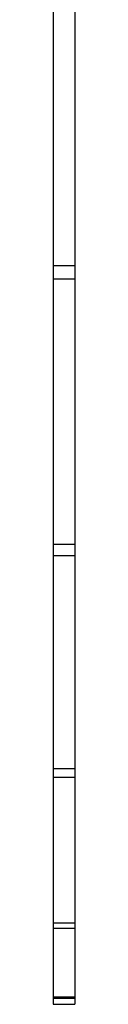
# Paper-space layout '_Inferior' of a CAD drawing. Header units: inches. Extents: x -0.5 to 3.7, y -6.4 to 5.4.
# Tile 1 of 6: x 2.656 to 2.756, y -6.449 to -1.836. Entities that reach past the tile are written whole.
import ezdxf

# ---------------------------------------------------------------- set-up
doc = ezdxf.new("R2010")
doc.units = ezdxf.units.IN
doc.header["$MEASUREMENT"] = 0

psp = doc.layouts.new('_Inferior')

# ---------------------------------------------------------------- linework, layer by layer
at = {"color": 7, "linetype": 'Continuous', "lineweight": 25}
for p, q in [((2.6559, 5.3763), (2.6559, -6.4492)), ((2.7559, 5.3763), (2.7559, -6.4492)), ((2.6559, -2.9869), (2.7559, -2.9869)), ((2.6559, -3.0494), (2.7559, -3.0494)), ((2.6559, -4.2939), (2.7559, -4.2939)), ((2.6559, -4.3468), (2.7559, -4.3468)), ((2.6559, -5.3449), (2.7559, -5.3449)), ((2.6559, -5.3845), (2.7559, -5.3845)), ((2.6559, -6.0681), (2.7559, -6.0681)), ((2.6559, -6.0919), (2.7559, -6.0919)), ((2.6559, -6.4144), (2.7559, -6.4144)), ((2.6559, -6.4206), (2.7559, -6.4206)), ((2.6559, -6.4492), (2.7559, -6.4492))]:
    psp.add_line(p, q, dxfattribs=at)

doc.saveas('drawing.dxf')
